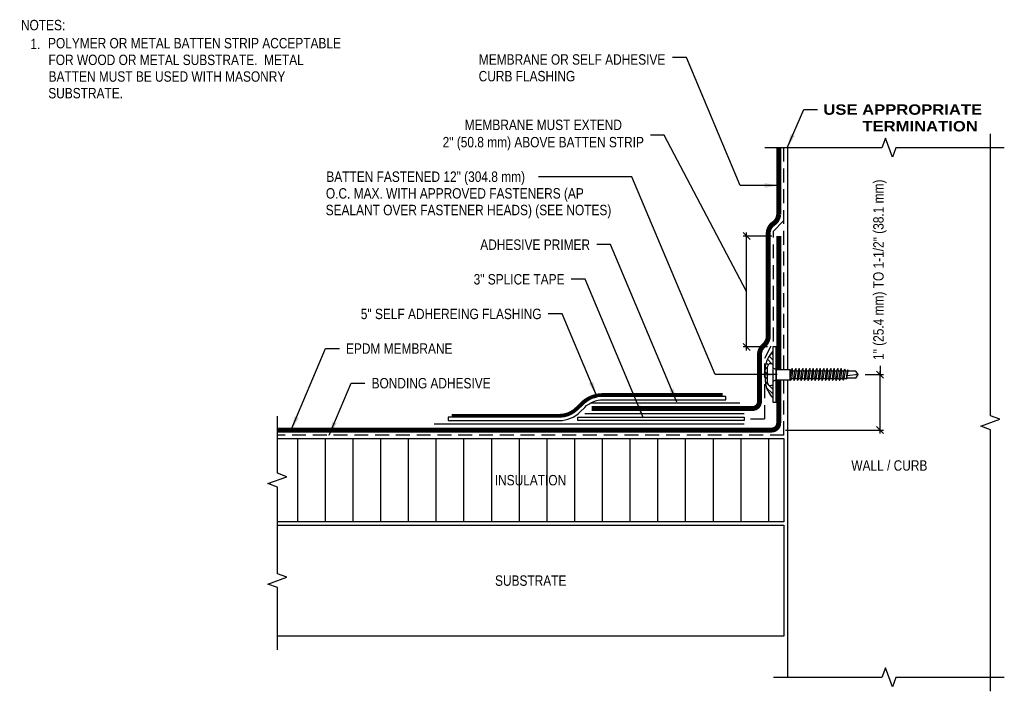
# Model space of a CAD drawing. Header units: inches. Extents: x 186.8 to 204.5, y -65.4 to -53.3.
import ezdxf
from ezdxf.enums import TextEntityAlignment as Align

# ---------------------------------------------------------------- set-up
doc = ezdxf.new("R2010")
doc.units = ezdxf.units.IN
doc.header["$MEASUREMENT"] = 0
doc.linetypes.add('HIDDEN', pattern=[0.375, 0.25, -0.125])
doc.layers.get('0').update_dxf_attribs({"linetype": 'CONTINUOUS'})
doc.layers.get('DEFPOINTS').update_dxf_attribs({"linetype": 'CONTINUOUS'})
for name, color, linetype in [('Hidden', 7, 'HIDDEN'), ('Medium', 5, 'CONTINUOUS'), ('Text', 2, 'CONTINUOUS'), ('Thin', 4, 'CONTINUOUS'), ('Wide', 3, 'CONTINUOUS')]:
    doc.layers.add(name, color=color, linetype=linetype)
doc.styles.add('FSBP_ARIAL_BOLD', font='ariblk.TTF')
doc.styles.add('FSBP_ARIAL_NAR', font='ARIALN.TTF')
doc.linetypes.add('ZIGZAG', pattern='A,0.0001,-0.2,[131,ltypeshp.shx,S=0.2,R=0,X=-0.2,Y=0],-0.4,[131,ltypeshp.shx,S=0.2,R=180,X=0.2,Y=0],-0.2', length=0.8001)
doc.dimstyles.new('FSBP-DIM', dxfattribs={"dimtxt": 0.1875, "dimasz": 0.125, "dimexe": 0.0625, "dimexo": 0.125, "dimgap": 0.125, "dimtad": 0, "dimdec": 4, "dimzin": 1, "dimdsep": 46, "dimlunit": 4, "dimtxsty": 'FSBP_ARIAL_NAR', "dimblk1": 'OBLIQUE', "dimblk2": 'OBLIQUE', "dimsah": 1, "dimcen": 0.09375, "dimdle": 0.0625, "dimclrd": 256, "dimclre": 256, "dimclrt": 256, "dimadec": 0, "dimazin": 0, "dimtfac": 1, "dimtdec": 4, "dimtmove": 1, "dimatfit": 3, "dimldrblk": 'OBLIQUE', "dimfxl": 1, "dimtolj": 1, "dimtzin": 0, "dimlwd": -1, "dimlwe": -1, "dimarcsym": 0})
doc.dimstyles.new('FSBP-LEADER', dxfattribs={"dimtxt": 0.1875, "dimasz": 0.25, "dimexe": 0.0625, "dimexo": 0.125, "dimgap": 0.125, "dimtad": 1, "dimdec": 4, "dimzin": 0, "dimdsep": 46, "dimlunit": 4, "dimtxsty": 'FSBP_ARIAL_NAR', "dimcen": 0.09375, "dimadec": 0, "dimazin": 0, "dimtfac": 1, "dimtdec": 4, "dimtofl": 0, "dimtmove": 0, "dimatfit": 3, "dimfxl": 1, "dimtolj": 1, "dimtzin": 0, "dimarcsym": 0})

# ---------------------------------------------------------------- blocks, each defined once
blk = doc.blocks.new('FSBP_AP_FASTENER_02')
at = {"layer": 'Thin'}
for p, q in [((-0.125, 0), (-0.094, -0.062)), ((0.094, -0.062), (0.125, 0)), ((-0.094, -0.062), (-0.094, -0.312)), ((-0.094, -0.062), (0.094, -0.062)), ((0.094, -0.062), (0.094, -0.312)), ((-0.094, -0.312), (-0.07, -0.333)), ((0.07, -0.344), (0.07, -0.376)), ((-0.07, -0.364), (-0.07, -0.396)), ((-0.07, -0.427), (-0.07, -0.459)), ((-0.07, -0.49), (-0.07, -0.522)), ((0.07, -0.407), (0.07, -0.439)), ((0.07, -0.47), (0.07, -0.502)), ((-0.07, -0.554), (-0.07, -0.585)), ((-0.07, -0.617), (-0.07, -0.648)), ((-0.07, -0.68), (-0.07, -0.711)), ((0.07, -0.533), (0.07, -0.565)), ((0.07, -0.597), (0.07, -0.628)), ((0.07, -0.66), (0.07, -0.691)), ((-0.07, -0.743), (-0.07, -0.775)), ((-0.07, -0.806), (-0.07, -0.838)), ((-0.07, -0.869), (-0.07, -0.901)), ((0.07, -0.723), (0.07, -0.754)), ((0.07, -0.786), (0.07, -0.818)), ((0.07, -0.849), (0.07, -0.881)), ((-0.07, -0.932), (-0.07, -0.964)), ((-0.07, -0.996), (-0.07, -1.027)), ((-0.07, -1.059), (-0.07, -1.09)), ((0.07, -0.912), (0.07, -0.944)), ((0.07, -0.975), (0.07, -1.007)), ((0.07, -1.039), (0.07, -1.07)), ((-0.07, -1.122), (-0.07, -1.153)), ((-0.07, -1.185), (-0.07, -1.216)), ((0.07, -1.102), (0.07, -1.133)), ((0.07, -1.165), (0.07, -1.196)), ((0.07, -1.228), (0.07, -1.26)), ((-0.07, -1.248), (-0.07, -1.28)), ((-0.07, -1.311), (-0.07, -1.343)), ((-0.062, -1.498), (-0.062, -1.357)), ((0, -1.545), (0.025, -1.345)), ((0.062, -1.498), (0.062, -1.34)), ((0.07, -1.291), (0.07, -1.323)), ((0, -1.545), (-0.062, -1.498)), ((0.062, -1.498), (0, -1.545))]:
    blk.add_line(p, q, dxfattribs=at)
blk.add_lwpolyline([(0.188, 0, 0.125), (0.203, 0.062), (0.141, 0.094), (-0.141, 0.094), (-0.203, 0.062, 0.125), (-0.188, 0)], format="xyb", close=True, dxfattribs=at)
for points in [[(-0.109, -0.354), (-0.07, -0.333), (0.07, -0.312), (0.109, -0.323), (0.07, -0.344), (-0.07, -0.364)], [(-0.109, -0.417), (-0.07, -0.396), (0.07, -0.376), (0.109, -0.386), (0.07, -0.407), (-0.07, -0.427)], [(-0.109, -0.48), (-0.07, -0.459), (0.07, -0.439), (0.109, -0.449), (0.07, -0.47), (-0.07, -0.49)], [(-0.109, -0.543), (-0.07, -0.522), (0.07, -0.502), (0.109, -0.512), (0.07, -0.533), (-0.07, -0.554)], [(-0.109, -0.606), (-0.07, -0.585), (0.07, -0.565), (0.109, -0.575), (0.07, -0.597), (-0.07, -0.617)], [(-0.109, -0.67), (-0.07, -0.648), (0.07, -0.628), (0.109, -0.638), (0.07, -0.66), (-0.07, -0.68)], [(-0.109, -0.733), (-0.07, -0.711), (0.07, -0.691), (0.109, -0.702), (0.07, -0.723), (-0.07, -0.743)], [(-0.109, -0.796), (-0.07, -0.775), (0.07, -0.754), (0.109, -0.765), (0.07, -0.786), (-0.07, -0.806)], [(-0.109, -0.859), (-0.07, -0.838), (0.07, -0.818), (0.109, -0.828), (0.07, -0.849), (-0.07, -0.869)], [(-0.109, -0.922), (-0.07, -0.901), (0.07, -0.881), (0.109, -0.891), (0.07, -0.912), (-0.07, -0.932)], [(-0.109, -0.985), (-0.07, -0.964), (0.07, -0.944), (0.109, -0.954), (0.07, -0.975), (-0.07, -0.996)], [(-0.109, -1.048), (-0.07, -1.027), (0.07, -1.007), (0.109, -1.017), (0.07, -1.039), (-0.07, -1.059)], [(-0.109, -1.112), (-0.07, -1.09), (0.07, -1.07), (0.109, -1.08), (0.07, -1.102), (-0.07, -1.122)], [(-0.109, -1.175), (-0.07, -1.153), (0.07, -1.133), (0.109, -1.143), (0.07, -1.165), (-0.07, -1.185)], [(-0.109, -1.238), (-0.07, -1.216), (0.07, -1.196), (0.109, -1.207), (0.07, -1.228), (-0.07, -1.248)], [(-0.1, -1.3), (-0.07, -1.28), (0.07, -1.26), (0.1, -1.271), (0.07, -1.291), (-0.07, -1.311)], [(-0.085, -1.353), (-0.07, -1.343), (0.07, -1.323), (0.085, -1.328), (0.07, -1.338), (-0.07, -1.359)]]:
    blk.add_lwpolyline(points, close=True, dxfattribs=at)
blk.add_lwpolyline([(-0.094, -0.312), (0.094, -0.312)], dxfattribs=at)
blk = doc.blocks.new('_OBLIQUE')
at = {"color": 0, "linetype": 'ByBlock'}
blk.add_line((-0.5, -0.5), (0.5, 0.5), dxfattribs=at)
blk = doc.blocks.new('*D7')
at = {"layer": 'DEFPOINTS', "color": 0, "ltscale": 1.75}
for p in [(201.893, -59.731), (202.284, -59.731), (200.456, -60.731)]:
    blk.add_point(p, dxfattribs=at)
at = {"layer": 'Text', "ltscale": 1.75}
for p, q in [((202.284, -59.574), (202.284, -59.731)), ((202.284, -60.793), (202.284, -59.668)), ((202.018, -59.731), (202.347, -59.731)), ((200.581, -60.731), (202.347, -60.731))]:
    blk.add_line(p, q, dxfattribs=at)
at = {"layer": 'Text', "ltscale": 1.75, "xscale": 0.125, "yscale": 0.125, "zscale": 0.125}
for p, rotation in [((202.284, -59.731), 90), ((202.284, -60.731), 270)]:
    blk.add_blockref('_OBLIQUE', p, dxfattribs=dict(at, rotation=rotation))
at = {"layer": 'Text', "ltscale": 1.75, "insert": (202.284, -57.839), "char_height": 0.1875, "attachment_point": 5, "rotation": 90, "style": 'FSBP_ARIAL_NAR'}
blk.add_mtext('\\A1;1" (25.4 mm) TO 1-1/2" (38.1 mm)', dxfattribs=at)
blk = doc.blocks.new('*D6')
at = {"layer": 'DEFPOINTS', "color": 0, "ltscale": 1.75}
for p in [(199.876, -57.231), (200.456, -57.231), (200.379, -59.231)]:
    blk.add_point(p, dxfattribs=at)
at = {"layer": 'Text', "ltscale": 1.75}
for p, q in [((198.392, -55.408), (198.142, -55.408)), ((199.876, -58.231), (198.392, -55.408)), ((199.876, -59.293), (199.876, -57.168)), ((200.331, -57.231), (199.814, -57.231)), ((200.254, -59.231), (199.814, -59.231))]:
    blk.add_line(p, q, dxfattribs=at)
at = {"layer": 'Text', "ltscale": 1.75, "xscale": 0.125, "yscale": 0.125, "zscale": 0.125}
for p, rotation in [((199.876, -57.231), 90), ((199.876, -59.231), 270)]:
    blk.add_blockref('_OBLIQUE', p, dxfattribs=dict(at, rotation=rotation))
at = {"layer": 'Text', "ltscale": 1.75, "insert": (196.208, -55.408), "char_height": 0.1875, "attachment_point": 5, "style": 'FSBP_ARIAL_NAR'}
blk.add_mtext('\\A1;MEMBRANE MUST EXTEND \\P2" (50.8 mm) ABOVE BATTEN STRIP', dxfattribs=at)

msp = doc.modelspace()

# ---------------------------------------------------------------- hatches: boundary and pattern name
at = {"layer": 'Thin', "ltscale": 1.75}
h = msp.add_hatch(dxfattribs=at)
h.set_pattern_fill('ANSI31', color=256, scale=0.5, style=0)
h.set_pattern_definition([(135, (436.208724, -85.135154), (0.044194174, 0.044194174), [])])
edge = h.paths.add_edge_path()
edge.add_spline(control_points=[(200.34788, -60.1515), (200.31441, -60.10831), (200.22283, -59.99016), (200.19711, -59.73858), (200.21661, -59.48151), (200.31218, -59.35697), (200.34788, -59.31045)], knot_values=[0, 0, 0, 0, 0.16163003, 0.44214221, 0.73262285, 0.90584741, 0.90584741, 0.90584741, 0.90584741], degree=3, periodic=0)
edge.add_line((200.34788, -59.31045), (200.34788, -59.54331))
edge.add_arc((200.28587, -59.65854), 0.13086, 421.713724, 450.213789)
edge.add_line((200.28538, -59.52768), (200.25413, -59.59018))
edge.add_line((200.25413, -59.59018), (200.25413, -59.87143))
edge.add_line((200.25413, -59.87143), (200.28538, -59.93393))
edge.add_arc((200.28587, -59.80307), 0.13086, 269.786211, 298.286276)
edge.add_line((200.34788, -59.91831), (200.34788, -60.1515))
h = msp.add_hatch(dxfattribs=at)
h.set_pattern_fill('LINE', color=256, scale=4, angle=90, style=0)
h.set_pattern_definition([(90, (393.7763, -67.4324), (0.5, 3e-17), [])])
h.paths.add_polyline_path([(191.4097, -60.88581), (191.4097, -61.51081), (191.58142, -61.57331), (191.23798, -61.69831), (191.4097, -61.76081), (191.4097, -62.38581), (199.07489, -62.38581), (200.54932, -62.38581), (200.54932, -60.88581), (199.08057, -60.88581)])
h.paths.add_polyline_path([(195.28403, -61.78126), (196.66988, -61.78126), (196.66988, -61.49023), (195.28403, -61.49023)], flags=24)

# ---------------------------------------------------------------- linework, layer by layer
at = {"layer": 'Hidden', "linetype": 'HIDDEN'}
for p, q in [((200.54932, -59.63706), (200.54932, -55.63801)), ((200.54932, -60.82331), (200.54932, -59.82456)), ((200.54932, -60.82331), (191.4097, -60.82331))]:
    msp.add_line(p, q, dxfattribs=at)
msp.add_lwpolyline([(199.9479, -60.52956), (200.20306, -60.52956), (200.20306, -59.43449), (200.36182, -59.13054), (200.36182, -57.14078), (200.54932, -56.95328)], dxfattribs=at)
at = {"layer": 'Medium'}
for p, q in [((200.61182, -55.6351), (200.61182, -59.63706)), ((200.61182, -59.82456), (200.61182, -65.1961))]:
    msp.add_line(p, q, dxfattribs=at)
for points in [[(191.4097, -60.88581), (199.08057, -60.88581)], [(199.08057, -60.88581), (200.54932, -60.88581), (200.54932, -62.38581), (199.07489, -62.38581)], [(199.07489, -62.38581), (191.4097, -62.38581)], [(191.4097, -62.44831), (200.54932, -62.44831), (200.54932, -64.44831), (191.4097, -64.44831)]]:
    msp.add_lwpolyline(points, dxfattribs=at)
at = {"layer": 'Medium', "ltscale": 1.75}
msp.add_spline([(200.34788, -59.31045), (200.25242, -59.45499), (200.20591, -59.74172), (200.25762, -60.01743), (200.34788, -60.1515)], degree=3, dxfattribs=at)
at = {"layer": 'Thin', "linetype": 'ZIGZAG', "ltscale": 0.17}
for p, q in [((199.75452, -60.24831), (197.08057, -60.24831)), ((199.83057, -60.43581), (196.95557, -60.43581)), ((199.83057, -60.62331), (194.24182, -60.62331))]:
    msp.add_line(p, q, dxfattribs=at)
at = {"layer": 'Thin', "linetype": 'Continuous'}
msp.add_line((191.4097, -62.44831), (191.4097, -62.38581), dxfattribs=at)
at = {"layer": 'Thin'}
msp.add_line((191.4097, -64.69831), (191.4097, -64.44831), dxfattribs=at)
for points in [[(204.27713, -65.4461), (204.27713, -60.72497), (204.10542, -60.66247), (204.44885, -60.53747), (204.27713, -60.47497), (204.27713, -55.38801)], [(204.52713, -55.63801), (202.56948, -55.63801), (202.50698, -55.80973), (202.38198, -55.46629), (202.31948, -55.63801), (200.20557, -55.63801)], [(191.4097, -64.44831), (191.4097, -63.57331), (191.23798, -63.51081), (191.58142, -63.38581), (191.4097, -63.32331), (191.4097, -62.44831)], [(204.52713, -65.1961), (202.56948, -65.1961), (202.50698, -65.36782), (202.38198, -65.02438), (202.31948, -65.1961), (200.36182, -65.1961)]]:
    msp.add_lwpolyline(points, dxfattribs=at)
at = {"layer": 'Thin', "ltscale": 1.75}
msp.add_lwpolyline([(200.34788, -60.23081), (200.41038, -60.23081), (200.41038, -59.23081), (200.34788, -59.23081)], close=True, dxfattribs=at)
at = {"layer": 'Thin', "linetype": 'Continuous', "ltscale": 1.75}
msp.add_lwpolyline([(199.50452, -60.12456), (197.28768, -60.12456, 0.19891237), (196.91291, -60.27979), (196.83081, -60.3619, -0.19891237), (196.49847, -60.49956), (194.49182, -60.49956), (194.49182, -60.55956), (196.49847, -60.55956, 0.19891237), (196.87323, -60.40432), (196.95534, -60.32222, -0.19891237), (197.28768, -60.18456), (199.50452, -60.18456)], format="xyb", close=True, dxfattribs=at)
at = {"layer": 'Thin', "linetype": 'Continuous'}
msp.add_lwpolyline([(191.4097, -62.38581), (191.4097, -61.76081), (191.23798, -61.69831), (191.58142, -61.57331), (191.4097, -61.51081), (191.4097, -60.48081)], dxfattribs=at)
at = {"layer": 'Thin'}
msp.add_lwpolyline([(199.83057, -60.55956), (196.83057, -60.55956), (196.83057, -60.49956), (199.83057, -60.49956)], close=True, dxfattribs=at)
at = {"layer": 'Wide', "linetype": 'Continuous', "const_width": 0.09}
msp.add_lwpolyline([(197.08057, -60.34206), (199.63609, -60.34206), (199.80603, -60.34206), (199.91742, -60.34206), (199.98431, -60.34206, 0.41421356), (200.10931, -60.21706), (200.10931, -59.36135, -0.2021688), (200.18869, -59.20287, 0.24074839), (200.26807, -59.00945), (200.26807, -57.16422, -0.22221935), (200.36182, -57.00513, 0.22221935), (200.45557, -56.84604), (200.45557, -55.63801)], format="xyb", dxfattribs=at)
at = {"layer": 'Wide', "linetype": 'Continuous', "ltscale": 1.75, "const_width": 0.09}
msp.add_lwpolyline([(200.45557, -59.63706), (200.45557, -57.23081)], dxfattribs=at)
at = {"layer": 'Wide', "linetype": 'Continuous', "ltscale": 1.75}
for points, const_width in [([(191.4097, -60.73081), (200.33057, -60.73081, 0.41421356), (200.45557, -60.60581), (200.45557, -59.82456)], 0.09), ([(199.44202, -60.09456), (197.28768, -60.09456, 0.19891237), (196.8917, -60.25858), (196.80959, -60.34069, -0.19891237), (196.49847, -60.46956), (194.55432, -60.46956)], 0.06)]:
    msp.add_lwpolyline(points, format="xyb", dxfattribs=dict(at, const_width=const_width))

# ---------------------------------------------------------------- block references
at = {"layer": 'Thin', "xscale": -1, "rotation": 90}
msp.add_blockref('FSBP_AP_FASTENER_02', (200.34788, -59.73081), dxfattribs=at)

# ---------------------------------------------------------------- texts
at = {"layer": 'Text'}
for s, style, p in [('NOTES:', 'FSBP_ARIAL_NAR', (186.78222, -53.42309)), ('MEMBRANE OR SELF ADHESIVE', 'FSBP_ARIAL_NAR', (195.04524, -54.04405)), ('CURB FLASHING', 'FSBP_ARIAL_NAR', (195.04205, -54.34483)), ('USE APPROPRIATE', 'FSBP_ARIAL_BOLD', (201.26204, -54.94785)), ('TERMINATION', 'FSBP_ARIAL_BOLD', (201.96676, -55.24864)), ('BATTEN FASTENED 12" (304.8 mm)', 'FSBP_ARIAL_NAR', (192.29336, -56.15919)), ('O.C. MAX. WITH APPROVED FASTENERS (AP', 'FSBP_ARIAL_NAR', (192.2851, -56.45997)), ('SEALANT OVER FASTENER HEADS) (SEE NOTES)', 'FSBP_ARIAL_NAR', (192.28086, -56.76075)), ('ADHESIVE PRIMER', 'FSBP_ARIAL_NAR', (195.071, -57.38575)), ('3" SPLICE TAPE', 'FSBP_ARIAL_NAR', (194.95101, -58.01075)), ('5" SELF ADHEREING FLASHING', 'FSBP_ARIAL_NAR', (192.91472, -58.63575))]:
    msp.add_text(s, height=0.1875, dxfattribs=dict(at, style=style)).set_placement(p, align=Align.MIDDLE_LEFT)
at = {"layer": 'Text', "style": 'FSBP_ARIAL_NAR'}
for s, p in [('POLYMER OR METAL BATTEN STRIP ACCEPTABLE', (192.55728, -53.84359)), ('FOR WOOD OR METAL SUBSTRATE.  METAL', (191.88577, -54.14437)), ('BATTEN MUST BE USED WITH MASONRY', (191.55265, -54.44516)), ('SUBSTRATE.', (188.6239, -54.74594))]:
    msp.add_text(s, height=0.1875, dxfattribs=at).set_placement(p, align=Align.RIGHT)
for s, p in [('1.', (187.04175, -53.76356)), ('WALL / CURB', (202.45279, -61.37074)), ('INSULATION', (195.97695, -61.63581)), ('SUBSTRATE', (195.9813, -63.44831))]:
    msp.add_text(s, height=0.1875, dxfattribs=at).set_placement(p, align=Align.MIDDLE_CENTER)
for s, p in [('EPDM MEMBRANE', (194.56872, -59.26075)), ('BONDING ADHESIVE', (195.25748, -59.88575))]:
    msp.add_text(s, height=0.1875, dxfattribs=at).set_placement(p, align=Align.MIDDLE_RIGHT)

# ---------------------------------------------------------------- dimensions: what is measured, and where the dimension line sits
at = {"layer": 'Text', "ltscale": 1.75}
for base, p1, p2, text, override, picture, middle in [((199.87618, -57.23081), (200.37913, -59.23081), (200.45557, -57.23081), 'MEMBRANE MUST EXTEND \\P2" (50.8 mm) ABOVE BATTEN STRIP', {"dimtih": 1, "dimtoh": 1}, '*D6', (198.0165, -55.40838)), ((202.28443, -59.73081), (200.45557, -60.73081), (201.89325, -59.73081), '1" (25.4 mm) TO 1-1/2" (38.1 mm)', {"dimtih": 0, "dimtoh": 0, "dimtofl": 1}, '*D7', (202.28443, -57.83869))]:
    dim = msp.add_linear_dim(base=base, p1=p1, p2=p2, angle=90, text=text, dimstyle='FSBP-DIM', override=override, dxfattribs=at)
    dim.commit()
    dim.dimension.update_dxf_attribs({"geometry": picture, "text_midpoint": middle, "dimtype": 160})

# ---------------------------------------------------------------- leaders
at = {"layer": 'Text'}
for points in [[(200.45557, -56.31706), (199.76082, -56.31706), (198.79013, -54.00684), (198.54013, -54.00684)], [(200.61057, -55.63801), (200.90765, -54.94785), (201.15765, -54.94785)], [(198.61781, -60.22769), (197.4237, -57.38575), (197.1737, -57.38575)], [(198.01646, -60.51769), (196.96311, -58.01075), (196.71311, -58.01075)], [(197.1666, -60.10781), (196.54808, -58.63575), (196.29808, -58.63575)], [(191.66095, -60.72974), (192.27818, -59.26075), (192.52818, -59.26075)], [(192.34478, -60.82341), (192.73877, -59.88575), (192.98877, -59.88575)]]:
    msp.add_leader(points, dimstyle='FSBP-LEADER', dxfattribs=at)
at = {"layer": 'Text', "ltscale": 1.75}
msp.add_leader([(200.42669, -59.73081), (199.30859, -59.73081), (197.80789, -56.15919), (196.11959, -56.15919)], dimstyle='FSBP-LEADER', dxfattribs=at)

doc.saveas('drawing.dxf')
